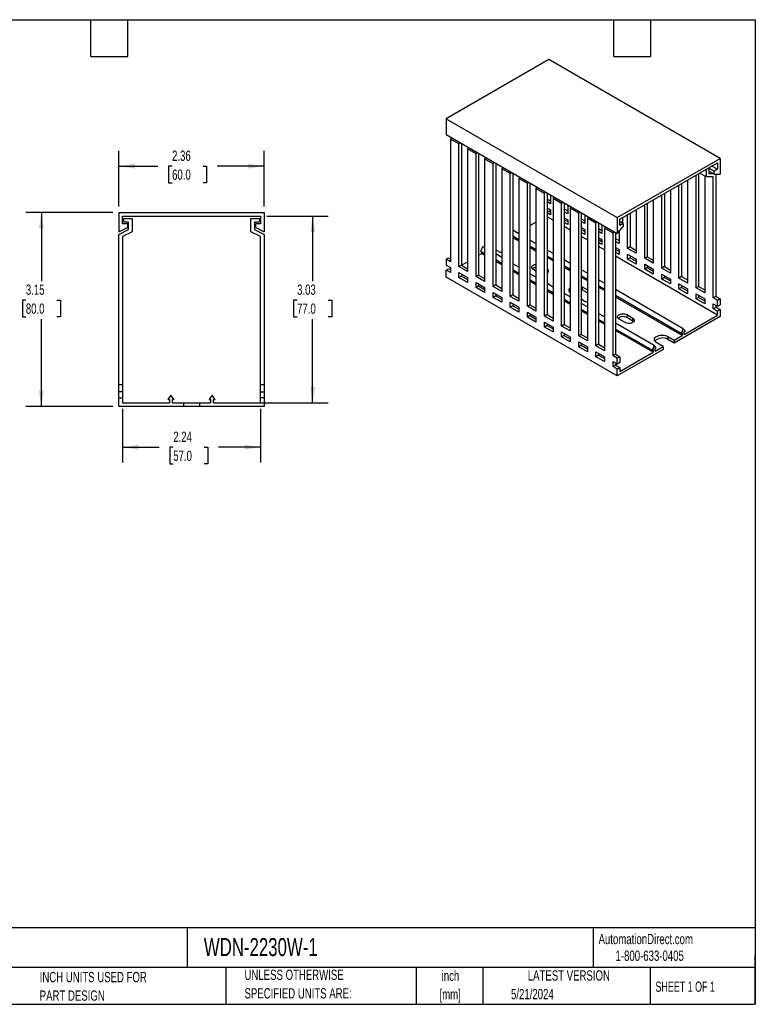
# Model space of a CAD drawing. Header units: inches. Extents: x 0.5 to 21.5, y 0.5 to 16.5.
# Tile 2 of 2: x 9.5 to 21.5, y 0.5 to 16.5. Entities that reach past the tile are written whole.
import ezdxf

# ---------------------------------------------------------------- set-up
doc = ezdxf.new("R2010")
doc.units = ezdxf.units.IN
doc.header["$LTSCALE"] = 2
doc.header["$MEASUREMENT"] = 0
doc.layers.add('DIMENSIONS', color=140, linetype='Continuous', lineweight=25)
doc.layers.add('TEXT', color=140, linetype='Continuous', lineweight=25)
doc.styles.add('SLDTEXTSTYLE0', font='TXT', dxfattribs={"width": 0.7})
doc.styles.add('SLDTEXTSTYLE1', font='TXT', dxfattribs={"width": 0.65})
doc.dimstyles.new('SLDDIMSTYLE0', dxfattribs={"dimtxt": 0.169922, "dimasz": 0.26, "dimexe": 0, "dimexo": 0.0625, "dimgap": 0.04248, "dimtad": 0, "dimtih": 1, "dimtoh": 1, "dimrnd": 1e-09, "dimzin": 12, "dimdsep": 46, "dimtxsty": 'SLDTEXTSTYLE0', "dimsah": 1, "dimcen": 0.09, "dimadec": 0, "dimazin": 3, "dimtfac": 1, "dimtofl": 0, "dimtmove": 0, "dimatfit": 3, "dimfxl": 0, "dimfrac": 2, "dimtolj": 1, "dimtzin": 12, "dimarcsym": 0})

# ---------------------------------------------------------------- blocks, each defined once
blk = doc.blocks.new('_D_4')
at = {"layer": 'DIMENSIONS'}
for p, q in [((11.214, 10.176), (11.214, 9.303)), ((13.458, 10.176), (13.458, 9.303)), ((11.214, 9.553), (11.809, 9.553)), ((12.039, 9.553), (11.982, 9.553)), ((11.982, 9.553), (11.982, 9.283)), ((12.544, 9.553), (12.601, 9.553)), ((12.601, 9.553), (12.601, 9.283)), ((13.458, 9.553), (12.775, 9.553)), ((11.982, 9.283), (12.039, 9.283)), ((12.601, 9.283), (12.544, 9.283))]:
    blk.add_line(p, q, dxfattribs=at)
for points in [[(11.214, 9.553), (11.474, 9.513), (11.474, 9.593)], [(13.458, 9.553), (13.198, 9.593), (13.198, 9.513)]]:
    blk.add_solid(points, dxfattribs=at)
at = {"layer": 'DIMENSIONS', "char_height": 0.1667, "attachment_point": 1, "style": 'SLDTEXTSTYLE0'}
for s, insert in [('2.24', (12.039, 9.806)), ('57.0', (12.039, 9.497))]:
    blk.add_mtext(s, dxfattribs=dict(at, insert=insert))
blk = doc.blocks.new('_D_5')
at = {"layer": 'DIMENSIONS'}
for p, q in [((13.558, 13.308), (14.555, 13.308)), ((14.305, 13.308), (14.305, 12.251)), ((14.052, 11.943), (13.995, 11.943)), ((13.995, 11.943), (13.995, 11.673)), ((14.557, 11.943), (14.614, 11.943)), ((14.614, 11.943), (14.614, 11.673)), ((13.995, 11.673), (14.052, 11.673)), ((14.305, 10.276), (14.305, 11.635)), ((14.614, 11.673), (14.557, 11.673)), ((12.747, 10.276), (14.555, 10.276))]:
    blk.add_line(p, q, dxfattribs=at)
for points in [[(14.305, 13.308), (14.265, 13.048), (14.345, 13.048)], [(14.305, 10.276), (14.345, 10.536), (14.265, 10.536)]]:
    blk.add_solid(points, dxfattribs=at)
at = {"layer": 'DIMENSIONS', "char_height": 0.1667, "attachment_point": 1, "style": 'SLDTEXTSTYLE0'}
for s, insert in [('3.03', (14.052, 12.196)), ('77.0', (14.052, 11.888))]:
    blk.add_mtext(s, dxfattribs=dict(at, insert=insert))
blk = doc.blocks.new('_D_6')
at = {"layer": 'DIMENSIONS'}
for p, q in [((11.155, 13.467), (11.155, 14.37)), ((13.517, 13.467), (13.517, 14.37)), ((11.155, 14.12), (11.79, 14.12)), ((12.02, 14.12), (11.963, 14.12)), ((11.963, 14.12), (11.963, 13.85)), ((12.525, 14.12), (12.582, 14.12)), ((12.582, 14.12), (12.582, 13.85)), ((13.517, 14.12), (12.755, 14.12)), ((11.963, 13.85), (12.02, 13.85)), ((12.582, 13.85), (12.525, 13.85))]:
    blk.add_line(p, q, dxfattribs=at)
for points in [[(11.155, 14.12), (11.415, 14.08), (11.415, 14.16)], [(13.517, 14.12), (13.257, 14.16), (13.257, 14.08)]]:
    blk.add_solid(points, dxfattribs=at)
at = {"layer": 'DIMENSIONS', "char_height": 0.1667, "attachment_point": 1, "style": 'SLDTEXTSTYLE0'}
for s, insert in [('2.36', (12.02, 14.373)), ('60.0', (12.02, 14.065))]:
    blk.add_mtext(s, dxfattribs=dict(at, insert=insert))
blk = doc.blocks.new('_D_7')
at = {"layer": 'DIMENSIONS'}
for p, q in [((11.055, 13.367), (9.645, 13.367)), ((9.895, 13.367), (9.895, 12.251)), ((9.643, 11.943), (9.586, 11.943)), ((9.586, 11.943), (9.586, 11.673)), ((10.148, 11.943), (10.205, 11.943)), ((10.205, 11.943), (10.205, 11.673)), ((9.586, 11.673), (9.643, 11.673)), ((9.895, 10.217), (9.895, 11.635)), ((10.205, 11.673), (10.148, 11.673)), ((11.055, 10.217), (9.645, 10.217))]:
    blk.add_line(p, q, dxfattribs=at)
for points in [[(9.895, 13.367), (9.855, 13.107), (9.935, 13.107)], [(9.895, 10.217), (9.935, 10.477), (9.855, 10.477)]]:
    blk.add_solid(points, dxfattribs=at)
at = {"layer": 'DIMENSIONS', "char_height": 0.1667, "attachment_point": 1, "style": 'SLDTEXTSTYLE0'}
for s, insert in [('3.15', (9.643, 12.196)), ('80.0', (9.643, 11.888))]:
    blk.add_mtext(s, dxfattribs=dict(at, insert=insert))

msp = doc.modelspace()

# ---------------------------------------------------------------- linework, layer by layer
for p, q in [((18.143, 15.854), (16.473, 14.89)), ((20.927, 14.247), (18.143, 15.854)), ((16.473, 14.89), (19.257, 13.283)), ((16.473, 14.89), (16.473, 14.632)), ((16.473, 14.632), (19.257, 13.025)), ((16.561, 14.582), (16.543, 14.56)), ((16.543, 14.56), (16.543, 12.567)), ((16.682, 14.48), (16.543, 14.56)), ((16.682, 14.48), (16.7, 14.501)), ((16.682, 12.487), (16.682, 14.48)), ((16.732, 14.483), (16.724, 14.474)), ((16.724, 14.474), (16.724, 12.511)), ((16.84, 14.421), (16.821, 14.399)), ((16.821, 14.399), (16.821, 12.406)), ((16.96, 14.319), (16.821, 14.399)), ((16.96, 14.319), (16.979, 14.34)), ((16.96, 12.326), (16.96, 14.319)), ((17.01, 14.323), (17.002, 14.313)), ((17.002, 14.313), (17.002, 12.35)), ((17.118, 14.26), (17.099, 14.239)), ((19.257, 13.283), (20.927, 14.247)), ((20.927, 14.247), (20.927, 13.99)), ((17.099, 14.239), (17.099, 12.246)), ((17.239, 14.158), (17.099, 14.239)), ((17.239, 14.158), (17.257, 14.18)), ((17.239, 12.165), (17.239, 14.158)), ((17.288, 14.162), (17.28, 14.153)), ((17.28, 14.153), (17.28, 12.189)), ((17.396, 14.099), (17.378, 14.078)), ((19.299, 13.258), (20.886, 14.174)), ((20.802, 14.126), (20.746, 14.094)), ((20.746, 14.094), (20.746, 13.998)), ((20.746, 14.086), (20.83, 14.038)), ((20.886, 14.07), (20.795, 14.122)), ((20.802, 14.126), (20.802, 14.126)), ((20.886, 14.174), (20.886, 14.07)), ((17.378, 14.078), (17.378, 12.085)), ((17.517, 13.998), (17.378, 14.078)), ((17.517, 13.998), (17.536, 14.019)), ((17.517, 12.004), (17.517, 13.998)), ((17.567, 14.001), (17.559, 13.992)), ((17.559, 13.992), (17.559, 12.029)), ((17.675, 13.939), (17.656, 13.917)), ((20.538, 12.141), (20.538, 13.974)), ((20.579, 13.998), (20.579, 12.165)), ((20.705, 13.944), (20.595, 14.007)), ((20.677, 13.96), (20.677, 12.061)), ((20.705, 13.944), (20.705, 14.07)), ((20.816, 13.944), (20.705, 13.944)), ((20.83, 13.99), (20.746, 14.038)), ((20.746, 13.998), (20.816, 13.998)), ((20.816, 11.98), (20.816, 13.944)), ((20.886, 14.07), (20.83, 14.038)), ((20.83, 13.99), (20.83, 14.038)), ((20.83, 13.99), (20.927, 13.99)), ((20.858, 13.99), (20.858, 12.004)), ((17.656, 13.917), (17.656, 11.924)), ((17.795, 13.837), (17.656, 13.917)), ((17.795, 13.837), (17.814, 13.858)), ((17.795, 11.844), (17.795, 13.837)), ((17.845, 13.84), (17.837, 13.831)), ((17.837, 13.831), (17.837, 11.868)), ((17.953, 13.778), (17.935, 13.757)), ((20.259, 12.302), (20.259, 13.813)), ((20.301, 13.837), (20.301, 12.326)), ((20.398, 13.893), (20.398, 12.221)), ((17.935, 13.757), (17.935, 11.763)), ((18.074, 13.676), (17.935, 13.757)), ((18.074, 13.676), (18.092, 13.698)), ((18.074, 11.683), (18.074, 13.676)), ((18.124, 13.68), (18.116, 13.671)), ((18.116, 13.671), (18.116, 11.707)), ((18.171, 13.652), (18.171, 13.507)), ((18.232, 13.617), (18.213, 13.596)), ((19.981, 12.463), (19.981, 13.652)), ((20.023, 13.676), (20.023, 12.487)), ((20.12, 13.732), (20.12, 12.382)), ((18.143, 13.571), (18.116, 13.555)), ((18.171, 13.507), (18.116, 13.539)), ((18.116, 13.443), (18.171, 13.411)), ((18.143, 13.571), (18.171, 13.555)), ((18.213, 13.596), (18.213, 11.603)), ((18.352, 13.515), (18.213, 13.596)), ((18.352, 13.515), (18.371, 13.537)), ((18.352, 11.522), (18.352, 13.515)), ((18.402, 13.519), (18.394, 13.51)), ((18.394, 13.51), (18.394, 11.546)), ((18.45, 13.491), (18.45, 13.346)), ((18.51, 13.457), (18.491, 13.435)), ((19.702, 12.623), (19.702, 13.491)), ((19.744, 13.516), (19.744, 12.647)), ((19.842, 13.572), (19.842, 12.543)), ((11.155, 13.367), (11.155, 13.052)), ((11.155, 13.367), (13.517, 13.367)), ((11.214, 13.308), (13.458, 13.308)), ((11.214, 13.18), (11.214, 13.308)), ((13.458, 13.308), (13.458, 13.18)), ((13.517, 13.367), (13.517, 13.052)), ((18.116, 13.379), (18.143, 13.395)), ((18.171, 13.33), (18.116, 13.362)), ((18.213, 13.242), (18.116, 13.298)), ((18.143, 13.395), (18.171, 13.379)), ((18.171, 13.411), (18.171, 13.33)), ((18.394, 13.427), (18.45, 13.395)), ((18.45, 13.346), (18.394, 13.379)), ((18.394, 13.282), (18.45, 13.25)), ((18.491, 13.435), (18.491, 11.442)), ((18.631, 13.355), (18.491, 13.435)), ((18.631, 13.355), (18.649, 13.376)), ((18.631, 11.362), (18.631, 13.355)), ((18.68, 13.358), (18.672, 13.349)), ((18.672, 13.349), (18.672, 11.386)), ((18.728, 13.331), (18.728, 13.186)), ((18.788, 13.296), (18.77, 13.274)), ((19.257, 13.283), (19.257, 13.025)), ((19.34, 13.283), (19.34, 13.194)), ((19.424, 12.784), (19.424, 13.331)), ((19.466, 13.355), (19.466, 12.808)), ((19.563, 13.411), (19.563, 12.704)), ((11.155, 13.052), (11.293, 13.121)), ((11.293, 13.18), (11.214, 13.18)), ((11.234, 13.209), (11.234, 13.268)), ((11.234, 13.268), (11.372, 13.268)), ((11.313, 13.209), (11.234, 13.209)), ((11.293, 13.18), (11.293, 13.121)), ((11.313, 13.091), (11.313, 13.209)), ((11.372, 13.268), (11.372, 13.055)), ((13.301, 13.055), (13.301, 13.268)), ((13.301, 13.268), (13.439, 13.268)), ((13.439, 13.209), (13.36, 13.209)), ((13.36, 13.209), (13.36, 13.091)), ((13.38, 13.121), (13.38, 13.18)), ((13.458, 13.18), (13.38, 13.18)), ((13.38, 13.121), (13.517, 13.052)), ((13.439, 13.268), (13.439, 13.209)), ((17.837, 13.154), (17.935, 13.21)), ((18.394, 13.25), (18.45, 13.218)), ((18.45, 13.17), (18.394, 13.202)), ((18.491, 13.081), (18.394, 13.137)), ((18.45, 13.25), (18.45, 13.17)), ((18.672, 13.266), (18.728, 13.234)), ((18.728, 13.186), (18.672, 13.218)), ((18.672, 13.121), (18.728, 13.089)), ((18.77, 13.274), (18.77, 11.281)), ((18.909, 13.194), (18.77, 13.274)), ((18.909, 13.194), (18.928, 13.216)), ((18.909, 11.201), (18.909, 13.194)), ((18.959, 13.198), (18.951, 13.188)), ((18.951, 13.188), (18.951, 11.225)), ((19.006, 13.17), (19.006, 13.025)), ((19.067, 13.135), (19.048, 13.114)), ((19.257, 13.025), (19.354, 13.138)), ((19.299, 13.154), (19.299, 13.258)), ((19.354, 13.186), (19.299, 13.218)), ((19.354, 13.186), (19.299, 13.154)), ((19.354, 13.186), (19.354, 13.138)), ((11.155, 13.012), (11.313, 13.091)), ((11.155, 10.571), (11.155, 13.012)), ((11.372, 13.055), (11.214, 12.976)), ((11.214, 12.976), (11.214, 10.571)), ((13.458, 12.976), (13.301, 13.055)), ((13.36, 13.091), (13.517, 13.012)), ((13.458, 10.571), (13.458, 12.976)), ((13.517, 13.012), (13.517, 10.571)), ((17.656, 13.022), (17.559, 13.078)), ((17.656, 12.924), (17.559, 12.98)), ((17.633, 13.036), (17.656, 13.049)), ((18.672, 13.089), (18.728, 13.057)), ((18.728, 13.009), (18.672, 13.041)), ((18.77, 12.921), (18.672, 12.977)), ((18.728, 13.089), (18.728, 13.009)), ((18.951, 13.105), (19.006, 13.073)), ((19.006, 13.025), (18.951, 13.057)), ((18.951, 12.961), (19.006, 12.929)), ((19.048, 13.114), (19.048, 11.121)), ((19.187, 13.033), (19.048, 13.114)), ((19.187, 13.033), (19.206, 13.055)), ((19.187, 11.04), (19.187, 13.033)), ((19.237, 13.037), (19.229, 13.028)), ((19.229, 13.028), (19.229, 11.064)), ((19.285, 13.057), (19.285, 12.864)), ((17.037, 12.735), (17.072, 12.813)), ((17.099, 12.797), (17.072, 12.813)), ((17.656, 12.901), (17.559, 12.957)), ((17.935, 12.861), (17.837, 12.918)), ((17.935, 12.764), (17.837, 12.82)), ((18.951, 12.929), (19.006, 12.896)), ((19.006, 12.848), (18.951, 12.88)), ((19.048, 12.76), (18.951, 12.816)), ((19.006, 12.929), (19.006, 12.848)), ((19.229, 12.945), (19.285, 12.913)), ((19.285, 12.864), (19.229, 12.896)), ((19.466, 12.808), (19.424, 12.784)), ((19.466, 12.808), (19.563, 12.752)), ((17.002, 12.671), (17.055, 12.702)), ((17.099, 12.699), (17.037, 12.735)), ((17.055, 12.702), (17.055, 12.725)), ((17.099, 12.676), (17.055, 12.702)), ((17.322, 12.736), (17.28, 12.76)), ((17.378, 12.636), (17.28, 12.693)), ((17.935, 12.741), (17.837, 12.797)), ((18.213, 12.701), (18.116, 12.757)), ((18.213, 12.603), (18.116, 12.659)), ((19.229, 12.8), (19.285, 12.768)), ((19.229, 12.768), (19.285, 12.736)), ((19.285, 12.687), (19.229, 12.72)), ((20.886, 11.699), (19.229, 12.655)), ((19.285, 12.768), (19.285, 12.687)), ((19.563, 12.704), (19.424, 12.784)), ((19.424, 12.607), (19.424, 12.688)), ((19.424, 12.688), (19.563, 12.607)), ((19.466, 12.663), (19.466, 12.631)), ((19.744, 12.647), (19.702, 12.623)), ((19.744, 12.647), (19.842, 12.591)), ((16.473, 12.607), (16.515, 12.631)), ((16.473, 12.607), (16.473, 12.511)), ((16.543, 12.567), (16.473, 12.607)), ((16.473, 12.511), (16.543, 12.471)), ((16.515, 12.631), (16.543, 12.615)), ((16.724, 12.511), (16.682, 12.487)), ((16.821, 12.406), (16.682, 12.487)), ((16.724, 12.511), (16.821, 12.567)), ((16.724, 12.511), (16.821, 12.454)), ((17.378, 12.539), (17.28, 12.595)), ((17.378, 12.516), (17.28, 12.572)), ((17.656, 12.476), (17.559, 12.532)), ((18.213, 12.58), (18.116, 12.636)), ((18.491, 12.54), (18.394, 12.596)), ((18.491, 12.442), (18.394, 12.498)), ((19.466, 12.631), (19.424, 12.607)), ((19.563, 12.527), (19.424, 12.607)), ((19.466, 12.631), (19.563, 12.575)), ((19.563, 12.607), (19.563, 12.527)), ((19.842, 12.543), (19.702, 12.623)), ((19.702, 12.446), (19.702, 12.527)), ((19.702, 12.527), (19.842, 12.446)), ((19.744, 12.503), (19.744, 12.471)), ((20.023, 12.487), (19.981, 12.463)), ((20.023, 12.487), (20.12, 12.43)), ((16.473, 12.43), (16.515, 12.454)), ((16.473, 12.318), (16.473, 12.43)), ((16.543, 12.39), (16.473, 12.43)), ((16.515, 12.454), (16.543, 12.438)), ((16.543, 12.471), (16.543, 12.39)), ((16.682, 12.31), (16.682, 12.39)), ((16.682, 12.39), (16.821, 12.31)), ((16.724, 12.334), (16.682, 12.31)), ((16.724, 12.366), (16.724, 12.334)), ((16.724, 12.334), (16.821, 12.278)), ((17.002, 12.35), (16.96, 12.326)), ((17.099, 12.246), (16.96, 12.326)), ((17.002, 12.35), (17.099, 12.294)), ((17.656, 12.378), (17.559, 12.434)), ((17.656, 12.355), (17.559, 12.411)), ((17.935, 12.315), (17.837, 12.371)), ((17.935, 12.414), (17.893, 12.438)), ((18.491, 12.419), (18.394, 12.475)), ((18.77, 12.379), (18.672, 12.436)), ((18.77, 12.281), (18.672, 12.338)), ((19.744, 12.471), (19.702, 12.446)), ((19.842, 12.366), (19.702, 12.446)), ((19.744, 12.471), (19.842, 12.414)), ((19.842, 12.446), (19.842, 12.366)), ((20.12, 12.382), (19.981, 12.463)), ((19.981, 12.286), (19.981, 12.366)), ((19.981, 12.366), (20.12, 12.286)), ((20.023, 12.342), (20.023, 12.31)), ((20.301, 12.326), (20.259, 12.302)), ((20.301, 12.326), (20.398, 12.27)), ((19.257, 10.711), (16.473, 12.318)), ((16.821, 12.229), (16.682, 12.31)), ((16.821, 12.31), (16.821, 12.229)), ((16.96, 12.149), (16.96, 12.229)), ((16.96, 12.229), (17.099, 12.149)), ((17.002, 12.173), (16.96, 12.149)), ((17.002, 12.205), (17.002, 12.173)), ((17.002, 12.173), (17.099, 12.117)), ((17.28, 12.189), (17.239, 12.165)), ((17.378, 12.085), (17.239, 12.165)), ((17.28, 12.189), (17.378, 12.133)), ((17.935, 12.217), (17.837, 12.273)), ((17.935, 12.194), (17.837, 12.25)), ((18.213, 12.154), (18.116, 12.211)), ((18.77, 12.258), (18.672, 12.315)), ((18.672, 12.164), (18.686, 12.157)), ((19.048, 12.219), (18.951, 12.275)), ((19.048, 12.121), (18.951, 12.177)), ((20.023, 12.31), (19.981, 12.286)), ((20.12, 12.205), (19.981, 12.286)), ((20.023, 12.31), (20.12, 12.254)), ((20.12, 12.286), (20.12, 12.205)), ((20.398, 12.221), (20.259, 12.302)), ((20.259, 12.125), (20.259, 12.205)), ((20.259, 12.205), (20.398, 12.125)), ((20.301, 12.181), (20.301, 12.149)), ((20.579, 12.165), (20.538, 12.141)), ((20.579, 12.165), (20.677, 12.109)), ((17.099, 12.069), (16.96, 12.149)), ((17.099, 12.149), (17.099, 12.069)), ((17.239, 11.988), (17.239, 12.069)), ((17.239, 12.069), (17.378, 11.988)), ((17.28, 12.013), (17.239, 11.988)), ((17.28, 12.045), (17.28, 12.013)), ((17.28, 12.013), (17.378, 11.956)), ((17.559, 12.029), (17.517, 12.004)), ((17.656, 11.924), (17.517, 12.004)), ((17.559, 12.029), (17.656, 11.972)), ((18.213, 12.056), (18.116, 12.113)), ((18.213, 12.033), (18.116, 12.09)), ((18.491, 11.994), (18.394, 12.05)), ((18.686, 12.109), (18.672, 12.116)), ((18.686, 12.157), (18.77, 12.109)), ((18.686, 12.157), (18.686, 12.109)), ((18.77, 12.061), (18.686, 12.109)), ((19.048, 12.098), (18.951, 12.154)), ((20.329, 11.479), (19.229, 12.114)), ((20.294, 11.401), (19.229, 12.016)), ((20.301, 12.149), (20.259, 12.125)), ((20.398, 12.045), (20.259, 12.125)), ((20.301, 12.149), (20.398, 12.093)), ((20.398, 12.125), (20.398, 12.045)), ((20.677, 12.061), (20.538, 12.141)), ((20.538, 11.964), (20.538, 12.045)), ((20.538, 12.045), (20.677, 11.964)), ((20.579, 12.021), (20.579, 11.988)), ((20.858, 12.004), (20.816, 11.98)), ((20.858, 12.004), (20.927, 11.964)), ((17.378, 11.908), (17.239, 11.988)), ((17.378, 11.988), (17.378, 11.908)), ((17.517, 11.828), (17.517, 11.908)), ((17.517, 11.908), (17.656, 11.828)), ((17.559, 11.852), (17.517, 11.828)), ((17.559, 11.884), (17.559, 11.852)), ((17.559, 11.852), (17.656, 11.796)), ((17.837, 11.868), (17.795, 11.844)), ((17.935, 11.763), (17.795, 11.844)), ((17.837, 11.868), (17.935, 11.812)), ((18.491, 11.896), (18.394, 11.952)), ((18.491, 11.873), (18.394, 11.929)), ((18.714, 11.932), (18.672, 11.956)), ((18.77, 11.833), (18.672, 11.889)), ((20.312, 11.368), (19.229, 11.993)), ((20.579, 11.988), (20.538, 11.964)), ((20.677, 11.884), (20.538, 11.964)), ((20.579, 11.988), (20.677, 11.932)), ((20.677, 11.964), (20.677, 11.884)), ((20.886, 11.94), (20.816, 11.98)), ((20.816, 11.884), (20.886, 11.844)), ((20.816, 11.804), (20.816, 11.884)), ((20.858, 11.86), (20.858, 11.828)), ((20.886, 11.94), (20.927, 11.964)), ((20.886, 11.844), (20.886, 11.94)), ((20.886, 11.844), (20.927, 11.868)), ((20.927, 11.964), (20.927, 11.868)), ((17.656, 11.747), (17.517, 11.828)), ((17.656, 11.828), (17.656, 11.747)), ((17.795, 11.667), (17.795, 11.747)), ((17.795, 11.747), (17.935, 11.667)), ((17.837, 11.691), (17.795, 11.667)), ((17.837, 11.723), (17.837, 11.691)), ((17.837, 11.691), (17.935, 11.635)), ((18.116, 11.707), (18.074, 11.683)), ((18.213, 11.603), (18.074, 11.683)), ((18.116, 11.707), (18.213, 11.651)), ((18.77, 11.735), (18.672, 11.791)), ((18.77, 11.712), (18.672, 11.768)), ((19.048, 11.672), (18.951, 11.728)), ((19.41, 11.707), (19.508, 11.651)), ((19.41, 11.707), (19.41, 11.659)), ((20.345, 11.387), (20.886, 11.699)), ((20.816, 11.804), (20.858, 11.828)), ((20.886, 11.763), (20.816, 11.804)), ((20.858, 11.828), (20.927, 11.788)), ((20.927, 11.788), (20.886, 11.763)), ((20.886, 11.699), (20.886, 11.763)), ((20.927, 11.788), (20.927, 11.675)), ((17.935, 11.587), (17.795, 11.667)), ((17.935, 11.667), (17.935, 11.587)), ((18.074, 11.506), (18.074, 11.587)), ((18.074, 11.587), (18.213, 11.506)), ((18.116, 11.53), (18.074, 11.506)), ((18.116, 11.563), (18.116, 11.53)), ((18.116, 11.53), (18.213, 11.474)), ((18.394, 11.546), (18.352, 11.522)), ((18.491, 11.442), (18.352, 11.522)), ((18.394, 11.546), (18.491, 11.49)), ((19.048, 11.574), (18.951, 11.63)), ((19.048, 11.551), (18.951, 11.608)), ((19.856, 11.206), (19.229, 11.568)), ((19.382, 11.579), (19.285, 11.635)), ((19.508, 11.603), (19.41, 11.659)), ((19.508, 11.603), (19.508, 11.651)), ((20.927, 11.675), (20.183, 11.245)), ((18.213, 11.426), (18.074, 11.506)), ((18.213, 11.506), (18.213, 11.426)), ((18.352, 11.346), (18.352, 11.426)), ((18.352, 11.426), (18.491, 11.346)), ((18.394, 11.37), (18.352, 11.346)), ((18.394, 11.402), (18.394, 11.37)), ((18.394, 11.37), (18.491, 11.313)), ((18.672, 11.386), (18.631, 11.362)), ((18.77, 11.281), (18.631, 11.362)), ((18.672, 11.386), (18.77, 11.33)), ((19.821, 11.128), (19.229, 11.47)), ((19.839, 11.095), (19.229, 11.447)), ((20.183, 11.293), (20.312, 11.368)), ((20.329, 11.479), (20.294, 11.401)), ((20.294, 11.401), (20.312, 11.411)), ((20.312, 11.411), (20.312, 11.368)), ((20.363, 11.441), (20.329, 11.479)), ((20.345, 11.431), (20.363, 11.441)), ((20.345, 11.387), (20.345, 11.431)), ((18.491, 11.265), (18.352, 11.346)), ((18.491, 11.346), (18.491, 11.265)), ((18.631, 11.185), (18.631, 11.265)), ((18.631, 11.265), (18.77, 11.185)), ((18.672, 11.209), (18.631, 11.185)), ((18.672, 11.241), (18.672, 11.209)), ((18.672, 11.209), (18.77, 11.153)), ((18.951, 11.225), (18.909, 11.201)), ((19.048, 11.121), (18.909, 11.201)), ((18.951, 11.225), (19.048, 11.169)), ((19.856, 11.206), (19.821, 11.128)), ((19.89, 11.168), (19.856, 11.206)), ((20.002, 11.189), (19.897, 11.249)), ((20.078, 11.354), (20.183, 11.293)), ((20.078, 11.354), (20.078, 11.305)), ((20.183, 11.245), (20.078, 11.305)), ((20.183, 11.293), (20.183, 11.245)), ((18.77, 11.104), (18.631, 11.185)), ((18.77, 11.185), (18.77, 11.104)), ((18.909, 11.024), (18.909, 11.105)), ((18.909, 11.105), (19.048, 11.024)), ((18.951, 11.048), (18.909, 11.024)), ((18.951, 11.08), (18.951, 11.048)), ((18.951, 11.048), (19.048, 10.992)), ((19.229, 11.064), (19.187, 11.04)), ((19.257, 11), (19.187, 11.04)), ((19.229, 11.064), (19.299, 11.024)), ((20.002, 11.141), (19.257, 10.711)), ((19.299, 10.783), (19.839, 11.095)), ((19.821, 11.128), (19.839, 11.138)), ((19.839, 11.138), (19.839, 11.095)), ((19.872, 11.114), (20.002, 11.189)), ((19.872, 11.158), (19.89, 11.168)), ((19.872, 11.114), (19.872, 11.158)), ((20.002, 11.189), (20.002, 11.141)), ((19.048, 10.944), (18.909, 11.024)), ((19.048, 11.024), (19.048, 10.944)), ((19.187, 10.944), (19.257, 10.904)), ((19.187, 10.863), (19.187, 10.944)), ((19.229, 10.888), (19.187, 10.863)), ((19.229, 10.92), (19.229, 10.888)), ((19.229, 10.888), (19.299, 10.847)), ((19.257, 11), (19.299, 11.024)), ((19.257, 10.904), (19.257, 11)), ((19.299, 10.928), (19.257, 10.904)), ((19.299, 11.024), (19.299, 10.928)), ((19.257, 10.823), (19.187, 10.863)), ((19.257, 10.823), (19.299, 10.847)), ((19.257, 10.711), (19.257, 10.823)), ((19.299, 10.847), (19.299, 10.783)), ((11.155, 10.453), (11.155, 10.571)), ((11.155, 10.571), (11.214, 10.571)), ((11.214, 10.571), (11.214, 10.453)), ((13.458, 10.453), (13.458, 10.571)), ((13.458, 10.571), (13.517, 10.571)), ((13.517, 10.571), (13.517, 10.453)), ((11.214, 10.453), (11.155, 10.453)), ((11.155, 10.355), (11.155, 10.453)), ((11.214, 10.453), (11.214, 10.355)), ((12.002, 10.401), (11.953, 10.329)), ((12.05, 10.329), (12.002, 10.401)), ((12.671, 10.401), (12.622, 10.329)), ((12.72, 10.329), (12.671, 10.401)), ((13.458, 10.453), (13.517, 10.453)), ((13.458, 10.355), (13.458, 10.453)), ((13.517, 10.453), (13.517, 10.355)), ((11.155, 10.217), (11.155, 10.355)), ((11.155, 10.355), (11.214, 10.355)), ((11.214, 10.355), (11.214, 10.276)), ((11.214, 10.276), (11.978, 10.276)), ((11.953, 10.329), (11.978, 10.329)), ((11.978, 10.329), (11.978, 10.276)), ((12.025, 10.329), (12.05, 10.329)), ((12.025, 10.276), (12.025, 10.329)), ((12.025, 10.276), (12.208, 10.276)), ((12.208, 10.276), (12.208, 10.217)), ((12.208, 10.276), (12.464, 10.276)), ((12.464, 10.276), (12.464, 10.217)), ((12.464, 10.276), (12.647, 10.276)), ((12.622, 10.329), (12.647, 10.329)), ((12.647, 10.329), (12.647, 10.276)), ((12.695, 10.329), (12.72, 10.329)), ((12.695, 10.276), (12.695, 10.329)), ((12.695, 10.276), (13.458, 10.276)), ((13.458, 10.276), (13.458, 10.355)), ((13.517, 10.355), (13.458, 10.355)), ((13.517, 10.355), (13.517, 10.217)), ((12.208, 10.217), (11.155, 10.217)), ((12.464, 10.217), (12.208, 10.217)), ((13.517, 10.217), (12.464, 10.217))]:
    msp.add_line(p, q)
at = {"flags": 128}
for points in [[(17.893, 12.438), (17.881, 12.447), (17.873, 12.456), (17.868, 12.467), (17.867, 12.477), (17.87, 12.488), (17.877, 12.498), (17.887, 12.507), (17.9, 12.514), (17.915, 12.52), (17.933, 12.524), (17.935, 12.524)], [(18.131, 12.394), (18.127, 12.398), (18.116, 12.406)], [(19.285, 11.635), (19.273, 11.643), (19.265, 11.653), (19.26, 11.663), (19.259, 11.674), (19.262, 11.684), (19.269, 11.694), (19.279, 11.703), (19.292, 11.711), (19.307, 11.717), (19.325, 11.72), (19.343, 11.722), (19.361, 11.721), (19.379, 11.719), (19.396, 11.714), (19.41, 11.707)], [(19.508, 11.651), (19.519, 11.643), (19.528, 11.633), (19.532, 11.623), (19.533, 11.612), (19.53, 11.602), (19.524, 11.592), (19.514, 11.583), (19.501, 11.575), (19.485, 11.569), (19.468, 11.565), (19.45, 11.564), (19.431, 11.564), (19.413, 11.567), (19.397, 11.572), (19.382, 11.579)], [(19.523, 11.591), (19.519, 11.594), (19.508, 11.603)], [(19.897, 11.249), (19.883, 11.259), (19.872, 11.27), (19.864, 11.282), (19.86, 11.295), (19.86, 11.308), (19.864, 11.32), (19.872, 11.333), (19.883, 11.344), (19.897, 11.354), (19.914, 11.362), (19.934, 11.368), (19.955, 11.373), (19.977, 11.375), (19.999, 11.375), (20.021, 11.373), (20.042, 11.368), (20.061, 11.362), (20.078, 11.354)]]:
    msp.add_lwpolyline(points, dxfattribs=at)
for centre, radius, start, end in [((17.402, 12.881), 0.166, 241.0945, 261.4968), ((17.944, 12.378), 0.0986, 95.55, 132.6197), ((18.102, 12.418), 0.0388, 291.1173, 68.8827), ((18.521, 12.105), 0.052, 124.7751, 235.2249), ((18.538, 12.041), 0.0742, 128.6768, 147.9992), ((18.794, 12.077), 0.166, 241.0945, 261.4968), ((19.349, 11.549), 0.126, 60.7108, 129.0749), ((19.99, 11.157), 0.172, 59.3618, 135.7907)]:
    msp.add_arc(centre, radius, start, end)
at = {"layer": 'TEXT'}
for p, q in [((0.5, 16.5), (21.5, 16.5)), ((10.7, 15.9), (10.7, 16.5)), ((11.3, 15.9), (11.3, 16.5)), ((19.2, 15.9), (19.2, 16.5)), ((19.8, 15.9), (19.8, 16.5)), ((21.5, 16.5), (21.5, 0.5)), ((10.7, 15.9), (11.3, 15.9)), ((19.2, 15.9), (19.8, 15.9)), ((21.5, 1.742), (0.5, 1.742)), ((12.264, 1.742), (12.264, 1.1)), ((18.864, 1.742), (18.864, 1.1)), ((21.5, 0.5), (21.5, 1.3)), ((21.5, 1.1), (0.5, 1.1)), ((12.896, 1.1), (12.896, 0.5)), ((15.986, 1.1), (15.986, 0.5)), ((17.072, 1.1), (17.072, 0.5)), ((19.791, 1.1), (19.791, 0.5)), ((0.5, 0.5), (21.5, 0.5))]:
    msp.add_line(p, q, dxfattribs=at)

# ---------------------------------------------------------------- texts
for s, insert, char_height, attachment_point, style in [('AutomationDirect.com', (18.952, 1.644), 0.16667, 1, 'SLDTEXTSTYLE0'), ('WDN-2230W-1', (12.536, 1.576), 0.29167, 1, 'SLDTEXTSTYLE0'), ('1-800-633-0405', (19.228, 1.373), 0.16667, 1, 'SLDTEXTSTYLE0'), ('INCH UNITS USED FOR', (9.868, 1.026), 0.16667, 1, 'SLDTEXTSTYLE0'), ('UNLESS OTHERWISE', (13.197, 1.063), 0.16667, 1, 'SLDTEXTSTYLE0'), ('inch', (16.545, 1.047), 0.1667, 2, 'SLDTEXTSTYLE0'), ('LATEST VERSION', (18.469, 1.052), 0.16667, 2, 'SLDTEXTSTYLE0'), ('SHEET 1 OF 1', (19.877, 0.87), 0.16667, 1, 'SLDTEXTSTYLE1'), ('PART DESIGN', (9.868, 0.725), 0.16667, 1, 'SLDTEXTSTYLE0'), ('SPECIFIED UNITS ARE:', (13.197, 0.762), 0.16667, 1, 'SLDTEXTSTYLE0'), ('[mm]', (16.54, 0.746), 0.1667, 2, 'SLDTEXTSTYLE0'), ('5/21/2024', (17.529, 0.749), 0.1667, 1, 'SLDTEXTSTYLE0')]:
    msp.add_mtext(s, dxfattribs=dict(at, insert=insert, char_height=char_height, attachment_point=attachment_point, style=style))

# ---------------------------------------------------------------- dimensions: what is measured, and where the dimension line sits
at = {"layer": 'DIMENSIONS'}
for base, p1, p2, picture, middle in [((13.517, 14.12), (11.155, 13.367), (13.517, 13.367), '_D_6', (12.273, 14.12)), ((11.214, 9.553), (13.458, 10.276), (11.214, 10.276), '_D_4', (12.292, 9.553))]:
    dim = msp.add_linear_dim(base=base, p1=p1, p2=p2, dimstyle='SLDDIMSTYLE0', dxfattribs=at)
    dim.commit()
    dim.dimension.update_dxf_attribs({"geometry": picture, "text_midpoint": middle, "dimtype": 160})
for base, p1, p2, picture, middle in [((9.895, 10.217), (11.155, 13.367), (11.155, 10.217), '_D_7', (9.895, 11.943)), ((14.305, 13.308), (12.647, 10.276), (13.458, 13.308), '_D_5', (14.305, 11.943))]:
    dim = msp.add_linear_dim(base=base, p1=p1, p2=p2, angle=90, dimstyle='SLDDIMSTYLE0', dxfattribs=at)
    dim.commit()
    dim.dimension.update_dxf_attribs({"geometry": picture, "text_midpoint": middle, "dimtype": 160})

doc.saveas('drawing.dxf')
